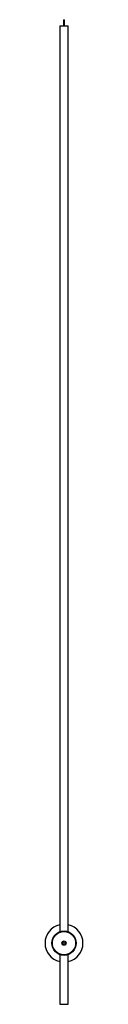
# Paper-space layout '_Derecha' of a CAD drawing. Header units: millimetres. Extents: x -31 to 31, y -100 to 1510.
import ezdxf

# ---------------------------------------------------------------- set-up
doc = ezdxf.new("R2010")
doc.units = ezdxf.units.MM

psp = doc.layouts.new('_Derecha')

# ---------------------------------------------------------------- linework, layer by layer
at = {"color": 7, "linetype": 'Continuous', "lineweight": 25}
for p, q in [((-7, 1500), (-7, 18.8)), ((-7, 1500), (7, 1500)), ((-1, 1510), (-1, 1500)), ((-1, 1510), (1, 1510)), ((1, 1500), (1, 1510)), ((7, 18.7), (7, 1500)), ((-7, -18.7), (-7, -100)), ((7, -100), (7, -18.7)), ((-7, -100), (7, -100))]:
    psp.add_line(p, q, dxfattribs=at)
for radius in [20, 19, 3.54, 1.9]:
    psp.add_circle((0, 0), radius, dxfattribs=at)
for start, end in [(103.0503, 256.9497), (283.0503, 76.9497)]:
    psp.add_arc((0, 0), 31, start, end, dxfattribs=at)

doc.saveas('drawing.dxf')
